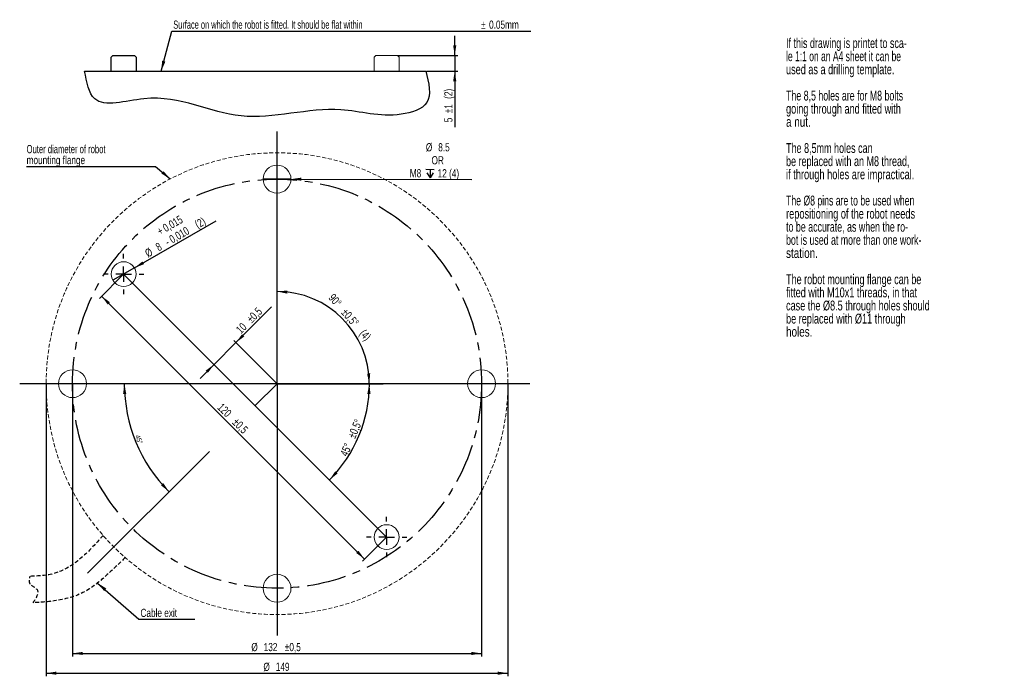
# Model space of a CAD drawing. Header units: millimetres. Extents: x 21 to 339, y 41 to 253.
import ezdxf

# ---------------------------------------------------------------- set-up
doc = ezdxf.new("R2010")
doc.units = ezdxf.units.MM
doc.header["$PDSIZE"] = -1
doc.linetypes.add('CENTERX2', pattern=[20.32, 12.7, -2.54, 2.54, -2.54])
doc.linetypes.add('HIDDEN', pattern=[1.905, 1.27, -0.635])
doc.layers.add('LAYER0', color=7, linetype='Continuous')
doc.styles.add('SLDTEXTSTYLE0', font='TXT', dxfattribs={"width": 0.75})
doc.styles.add('SLDTEXTSTYLE1', font='TXT', dxfattribs={"width": 0.679688})
doc.styles.add('SLDTEXTSTYLE10', font='TXT', dxfattribs={"width": 0.7})
doc.styles.add('SLDTEXTSTYLE11', font='TXT', dxfattribs={"width": 0.672414})
doc.styles.add('SLDTEXTSTYLE12', font='TXT', dxfattribs={"width": 0.667969})
doc.styles.add('SLDTEXTSTYLE13', font='TXT', dxfattribs={"width": 0.6875})
doc.styles.add('SLDTEXTSTYLE14', font='TXT', dxfattribs={"width": 0.691406})
doc.styles.add('SLDTEXTSTYLE15', font='TXT', dxfattribs={"width": 0.696429})
doc.styles.add('SLDTEXTSTYLE16', font='TXT', dxfattribs={"width": 0.67623})
doc.styles.add('SLDTEXTSTYLE2', font='TXT', dxfattribs={"width": 0.646552})
doc.styles.add('SLDTEXTSTYLE3', font='TXT', dxfattribs={"width": 0.692308})
doc.styles.add('SLDTEXTSTYLE4', font='TXT', dxfattribs={"width": 0.669643})
doc.styles.add('SLDTEXTSTYLE5', font='TXT', dxfattribs={"width": 0.694444})
doc.styles.add('SLDTEXTSTYLE6', font='TXT', dxfattribs={"width": 0.683824})
doc.styles.add('SLDTEXTSTYLE7', font='TXT', dxfattribs={"width": 0.683036})
doc.styles.add('SLDTEXTSTYLE8', font='TXT', dxfattribs={"width": 0.701613})
doc.styles.add('SLDTEXTSTYLE9', font='TXT', dxfattribs={"width": 0.659483})
doc.dimstyles.new('SLDDIMSTYLE0', dxfattribs={"dimtxt": 2.645833, "dimasz": 3.302, "dimexe": 0, "dimexo": 0.0625, "dimgap": 0.661458, "dimtad": 1, "dimdec": 1, "dimzin": 12, "dimdsep": 46, "dimtxsty": 'SLDTEXTSTYLE0', "dimsah": 1, "dimcen": 0.09, "dimadec": 0, "dimazin": 0, "dimtol": 1, "dimtp": 0.5, "dimtm": 0.5, "dimtfac": 1, "dimtdec": 1, "dimtofl": 0, "dimtmove": 0, "dimatfit": 3, "dimfxl": 1, "dimtolj": 1, "dimarcsym": 0})
doc.dimstyles.new('SLDDIMSTYLE1', dxfattribs={"dimtxt": 2.645833, "dimasz": 3.302, "dimexe": 0, "dimexo": 0.0625, "dimgap": 0.661458, "dimtad": 1, "dimdec": 4, "dimzin": 12, "dimdsep": 46, "dimtxsty": 'SLDTEXTSTYLE0', "dimsah": 1, "dimcen": 0.09, "dimadec": 1, "dimazin": 0, "dimtol": 1, "dimtp": 0.5, "dimtm": 0.5, "dimtfac": 1, "dimtdec": 1, "dimtofl": 0, "dimtmove": 0, "dimatfit": 3, "dimfxl": 1, "dimtolj": 1, "dimarcsym": 0})
doc.dimstyles.new('SLDDIMSTYLE2', dxfattribs={"dimtxt": 2.645833, "dimasz": 3.302, "dimexe": 0, "dimexo": 0.0625, "dimgap": 0.661458, "dimtad": 1, "dimdec": 3, "dimzin": 12, "dimdsep": 46, "dimtxsty": 'SLDTEXTSTYLE0', "dimsah": 1, "dimcen": 0.09, "dimadec": 0, "dimazin": 0, "dimtol": 1, "dimtp": 1, "dimtm": 1, "dimtfac": 1, "dimtdec": 3, "dimtofl": 0, "dimtmove": 0, "dimatfit": 3, "dimfxl": 1, "dimtolj": 1, "dimarcsym": 0})
doc.dimstyles.new('SLDDIMSTYLE3', dxfattribs={"dimtxt": 1.5875, "dimasz": 3.302, "dimexe": 0, "dimexo": 0.0625, "dimgap": 0.396875, "dimtad": 1, "dimdec": 4, "dimzin": 12, "dimdsep": 46, "dimtxsty": 'SLDTEXTSTYLE0', "dimsah": 1, "dimcen": 0.09, "dimadec": 3, "dimazin": 0, "dimtfac": 1, "dimtdec": 3, "dimtofl": 0, "dimtmove": 0, "dimatfit": 3, "dimfxl": 1, "dimtolj": 1, "dimtzin": 12, "dimarcsym": 0})
doc.dimstyles.new('SLDDIMSTYLE4', dxfattribs={"dimtxt": 2.645833, "dimasz": 3.302, "dimexe": 0, "dimexo": 0.0625, "dimgap": 0.661458, "dimtad": 1, "dimdec": 1, "dimzin": 12, "dimdsep": 46, "dimtxsty": 'SLDTEXTSTYLE0', "dimsah": 1, "dimcen": 0.09, "dimadec": 0, "dimazin": 0, "dimtol": 1, "dimtp": 0.5, "dimtm": 0.5, "dimtfac": 1, "dimtdec": 1, "dimtofl": 0, "dimtmove": 0, "dimatfit": 3, "dimfxl": 1, "dimtolj": 1, "dimarcsym": 0})
doc.dimstyles.new('SLDDIMSTYLE5', dxfattribs={"dimtxt": 2.645833, "dimasz": 3.302, "dimexe": 0, "dimexo": 0.0625, "dimgap": 0.661458, "dimtad": 1, "dimdec": 3, "dimzin": 12, "dimdsep": 46, "dimtxsty": 'SLDTEXTSTYLE0', "dimsah": 1, "dimcen": 0.09, "dimadec": 0, "dimazin": 0, "dimtol": 1, "dimtp": 0.015, "dimtm": 0.01, "dimtfac": 1, "dimtdec": 3, "dimtmove": 0, "dimatfit": 3, "dimfxl": 1, "dimtolj": 1, "dimarcsym": 0})
doc.dimstyles.new('SLDDIMSTYLE6', dxfattribs={"dimtxt": 2.645833, "dimasz": 3.302, "dimexe": 0, "dimexo": 0.0625, "dimgap": 0.661458, "dimtad": 1, "dimdec": 3, "dimzin": 12, "dimdsep": 46, "dimtxsty": 'SLDTEXTSTYLE0', "dimsah": 1, "dimcen": 0.09, "dimadec": 0, "dimazin": 0, "dimtfac": 1, "dimtdec": 3, "dimtofl": 0, "dimtmove": 0, "dimatfit": 3, "dimfxl": 1, "dimtolj": 1, "dimtzin": 12, "dimarcsym": 0})
doc.dimstyles.new('SLDDIMSTYLE7', dxfattribs={"dimtxt": 2.645833, "dimasz": 3.302, "dimexe": 0, "dimexo": 0.0625, "dimgap": 0.661458, "dimtad": 1, "dimdec": 3, "dimzin": 12, "dimdsep": 46, "dimtxsty": 'SLDTEXTSTYLE0', "dimsah": 1, "dimcen": 0.09, "dimadec": 0, "dimazin": 0, "dimtfac": 1, "dimtdec": 3, "dimtmove": 0, "dimatfit": 3, "dimfxl": 1, "dimtolj": 1, "dimtzin": 12, "dimarcsym": 0})
doc.dimstyles.new('SLDDIMSTYLE8', dxfattribs={"dimtxt": 3.302, "dimasz": 3.302, "dimexe": 0, "dimexo": 0.0625, "dimgap": 0.8255, "dimtad": 0, "dimtih": 1, "dimtoh": 1, "dimdec": 0, "dimzin": 0, "dimdsep": 46, "dimtxsty": 'Standard', "dimsah": 1, "dimcen": 0.09, "dimadec": 0, "dimazin": 0, "dimtfac": 1, "dimtdec": 0, "dimtofl": 0, "dimtmove": 0, "dimatfit": 3, "dimfxl": 1, "dimtolj": 1, "dimtzin": 0, "dimarcsym": 0})

# ---------------------------------------------------------------- blocks, each defined once
blk = doc.blocks.new('*D1')
at = {"layer": 'LAYER0'}
for p, q in [((54.53, 170.9), (46.89, 163.26)), ((132.45, 79.11), (47.6, 163.97)), ((139.39, 86.05), (131.74, 78.41))]:
    blk.add_line(p, q, dxfattribs=at)
for points in [[(47.6, 163.97), (49.57, 161.27), (50.29, 161.99)], [(132.45, 79.11), (130.47, 81.81), (129.76, 81.09)]]:
    blk.add_solid(points, dxfattribs=at)
at = {"layer": 'LAYER0', "char_height": 2.646, "attachment_point": 1, "rotation": 315, "style": 'SLDTEXTSTYLE0'}
for s, insert in [('120', (86.64, 129.7)), ('±0,5', (91.47, 124.87))]:
    blk.add_mtext(s, dxfattribs=dict(at, insert=insert))
blk = doc.blocks.new('*D2')
at = {"layer": 'LAYER0'}
blk.add_arc((90.07, 135.72), 43.92, 315, 0, dxfattribs=at)
for points in [[(133.98, 135.72), (133.35, 132.44), (134.37, 132.41)], [(121.12, 104.67), (123.74, 106.75), (122.99, 107.44)]]:
    blk.add_solid(points, dxfattribs=at)
at = {"layer": 'LAYER0', "char_height": 2.646, "attachment_point": 1, "rotation": 66.7598, "style": 'SLDTEXTSTYLE0'}
for s, insert in [('±0,5°', (126.93, 118.84)), ('45°', (124.45, 113.06))]:
    blk.add_mtext(s, dxfattribs=dict(at, insert=insert))
blk = doc.blocks.new('*D3')
at = {"layer": 'LAYER0'}
for p, q in [((90.95, 148.99), (102.47, 160.51)), ((104.03, 135.9), (90.24, 149.69)), ((90.95, 148.99), (83.88, 141.92)), ((83.88, 141.92), (79.39, 137.43))]:
    blk.add_line(p, q, dxfattribs=at)
for points in [[(90.95, 148.99), (93.64, 150.96), (92.92, 151.68)], [(83.88, 141.92), (81.18, 139.94), (81.9, 139.22)]]:
    blk.add_solid(points, dxfattribs=at)
at = {"layer": 'LAYER0', "char_height": 2.646, "attachment_point": 1, "rotation": 45, "style": 'SLDTEXTSTYLE0'}
for s, insert in [('±0,5', (94.14, 156.96)), ('10', (90.69, 153.51))]:
    blk.add_mtext(s, dxfattribs=dict(at, insert=insert))
blk = doc.blocks.new('*D4')
at = {"layer": 'LAYER0'}
for p, q in [((161.54, 241.6), (161.54, 247.95)), ((143.31, 241.6), (162.54, 241.6)), ((161.54, 241.6), (161.54, 236.6)), ((152.42, 236.6), (162.54, 236.6)), ((161.54, 236.6), (161.54, 218.49))]:
    blk.add_line(p, q, dxfattribs=at)
for points in [[(161.54, 241.6), (162.05, 244.91), (161.03, 244.91)], [(161.54, 236.6), (161.03, 233.3), (162.05, 233.3)]]:
    blk.add_solid(points, dxfattribs=at)
at = {"layer": 'LAYER0', "attachment_point": 1, "rotation": 90, "style": 'SLDTEXTSTYLE0'}
for s, insert, char_height in [(' (2)', (158.16, 226.89), 2.646), ('±1', (158.16, 223), 2.646), ('5', (158.16, 220.08), 2.65)]:
    blk.add_mtext(s, dxfattribs=dict(at, insert=insert, char_height=char_height))
blk = doc.blocks.new('*D5')
at = {"layer": 'LAYER0'}
blk.add_arc((104.21, 135.72), 29.75, 0, 90, dxfattribs=at)
for points in [[(104.21, 165.47), (107.48, 164.78), (107.53, 165.79)], [(133.95, 135.72), (134.28, 139.05), (133.26, 138.99)]]:
    blk.add_solid(points, dxfattribs=at)
at = {"layer": 'LAYER0', "char_height": 2.646, "attachment_point": 1, "rotation": 311.0395, "style": 'SLDTEXTSTYLE0'}
for s, insert in [('90°', (122.61, 165.04)), ('±0,5°', (126.74, 160.29)), (' (4)', (132.14, 154.08))]:
    blk.add_mtext(s, dxfattribs=dict(at, insert=insert))
blk = doc.blocks.new('*D6')
at = {"layer": 'LAYER0'}
blk.add_arc((104.21, 135.72), 49.28, 180, 225, dxfattribs=at)
for points in [[(54.93, 135.72), (54.53, 132.41), (55.55, 132.44)], [(69.36, 100.88), (67.48, 103.64), (66.73, 102.94)]]:
    blk.add_solid(points, dxfattribs=at)
at = {"layer": 'LAYER0', "insert": (59.83, 119.42), "char_height": 1.587, "attachment_point": 1, "rotation": 292.1105, "style": 'SLDTEXTSTYLE0'}
blk.add_mtext('45°', dxfattribs=at)
blk = doc.blocks.new('*D7')
at = {"layer": 'LAYER0'}
for p, q in [((38.21, 135.47), (38.21, 47.68)), ((170.21, 135.47), (170.21, 47.68)), ((38.21, 48.68), (170.21, 48.68))]:
    blk.add_line(p, q, dxfattribs=at)
for points in [[(38.21, 48.68), (41.51, 48.17), (41.51, 49.18)], [(170.21, 48.68), (166.91, 49.18), (166.91, 48.17)]]:
    blk.add_solid(points, dxfattribs=at)
at = {"layer": 'LAYER0', "char_height": 2.646, "attachment_point": 1, "style": 'SLDTEXTSTYLE0'}
for s, insert in [('%%c', (95.91, 52.06)), ('132', (99.9, 52.06)), ('±0,5', (106.73, 52.06))]:
    blk.add_mtext(s, dxfattribs=dict(at, insert=insert))
blk = doc.blocks.new('*D8')
at = {"layer": 'LAYER0'}
for q in [(84.53, 188.3), (51.25, 169.08)]:
    blk.add_line((58.18, 173.08), q, dxfattribs=at)
blk.add_solid([(58.18, 173.08), (61.29, 174.29), (60.78, 175.17)], dxfattribs=at)
at = {"layer": 'LAYER0', "attachment_point": 1, "rotation": 30, "style": 'SLDTEXTSTYLE0'}
for s, insert, char_height in [('0,015', (67, 186.84), 2.646), ('0,010', (69.1, 183.2), 2.646), (' (2)', (76.71, 187.6), 2.646), ('+', (65.15, 185.77), 2.65), ('8', (64.72, 180.67), 2.65), ('-', (67.67, 182.37), 2.65), ('%%c', (61.26, 178.67), 2.646)]:
    blk.add_mtext(s, dxfattribs=dict(at, insert=insert, char_height=char_height))
blk = doc.blocks.new('*D9')
at = {"layer": 'LAYER0'}
for p, q in [((29.71, 135.47), (29.71, 41.3)), ((178.71, 135.47), (178.71, 41.3)), ((29.71, 42.3), (178.71, 42.3))]:
    blk.add_line(p, q, dxfattribs=at)
for points in [[(29.71, 42.3), (33.01, 41.79), (33.01, 42.81)], [(178.71, 42.3), (175.41, 42.81), (175.41, 41.79)]]:
    blk.add_solid(points, dxfattribs=at)
at = {"layer": 'LAYER0', "char_height": 2.646, "attachment_point": 1, "style": 'SLDTEXTSTYLE0'}
for s, insert in [('%%c', (99.81, 45.68)), ('149', (103.8, 45.68))]:
    blk.add_mtext(s, dxfattribs=dict(at, insert=insert))
blk = doc.blocks.new('SW_SYMBOL_HOLE_DEPTH')
at = {"layer": 'LAYER0', "color": 0}
for p, q in [((0, 875), (800, 875)), ((100, 555), (400, 75)), ((400, 875), (400, 75)), ((700, 555), (400, 75))]:
    blk.add_line(p, q, dxfattribs=at)
blk = doc.blocks.new('*D10')
at = {"layer": 'LAYER0'}
for q in [(99.71, 201.73), (167.05, 201.57)]:
    blk.add_line((108.71, 201.71), q, dxfattribs=at)
blk.add_solid([(108.71, 201.71), (112.01, 201.2), (112.01, 202.21)], dxfattribs=at)
at = {"layer": 'LAYER0', "xscale": 0.0033796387, "yscale": 0.0033796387, "zscale": 0.0033796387, "rotation": 359.8617464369}
blk.add_blockref('SW_SYMBOL_HOLE_DEPTH', (152.24, 201.93), dxfattribs=at)
at = {"layer": 'LAYER0', "char_height": 2.646, "attachment_point": 1, "rotation": 359.8617, "style": 'SLDTEXTSTYLE0'}
for s, insert in [('%%c', (152.24, 213.34)), ('8.5', (156.23, 213.33)), ('OR', (154.06, 209.14)), ('M8', (147.05, 204.96)), ('12 (4)', (156.03, 204.93))]:
    blk.add_mtext(s, dxfattribs=dict(at, insert=insert))
blk = doc.blocks.new('SW_NOTE_0')
at = {"layer": 'LAYER0', "color": 0, "char_height": 3.175, "attachment_point": 1}
for s, insert, style in [('If this drawing is printet to sca-', (0, 4.06), 'SLDTEXTSTYLE1'), ('le 1:1 on an A4 sheet it can be', (0, -0.18), 'SLDTEXTSTYLE2'), ('used as a drilling template.', (0, -4.41), 'SLDTEXTSTYLE3'), ('The 8,5 holes are for M8 bolts', (0, -12.88), 'SLDTEXTSTYLE4'), ('going through and fitted with', (0, -17.11), 'SLDTEXTSTYLE5'), ('a nut.', (0, -21.34), 'SLDTEXTSTYLE0'), ('The 8,5mm holes can', (0, -29.81), 'SLDTEXTSTYLE6'), ('be replaced with an M8 thread,', (0, -34.04), 'SLDTEXTSTYLE7'), ('if through holes are impractical.', (0, -38.28), 'SLDTEXTSTYLE8'), ('The Ø8 pins are to be used when', (0, -46.74), 'SLDTEXTSTYLE9'), ('repositioning of the robot needs', (0, -50.98), 'SLDTEXTSTYLE10'), ('to be accurate, as when the ro-', (0, -55.21), 'SLDTEXTSTYLE11'), ('bot is used at more than one work-', (0, -59.44), 'SLDTEXTSTYLE12'), ('station.', (0, -63.68), 'SLDTEXTSTYLE0'), ('The robot mounting flange can be', (0, -72.14), 'SLDTEXTSTYLE13'), ('fitted with M10x1 threads, in that', (0, -76.38), 'SLDTEXTSTYLE14'), ('case the Ø8.5 through holes should', (0, -80.61), 'SLDTEXTSTYLE14'), ('be replaced with Ø11 through', (0, -84.84), 'SLDTEXTSTYLE3'), ('holes.', (0, -89.08), 'SLDTEXTSTYLE0')]:
    blk.add_mtext(s, dxfattribs=dict(at, insert=insert, style=style))
blk = doc.blocks.new('SW_NOTE_1')
at = {"layer": 'LAYER0', "color": 0, "char_height": 2.6458, "attachment_point": 1}
for s, insert, style in [('Outer diameter of robot', (0, 6.91), 'SLDTEXTSTYLE15'), ('mounting flange', (0, 3.38), 'SLDTEXTSTYLE0')]:
    blk.add_mtext(s, dxfattribs=dict(at, insert=insert, style=style))
blk = doc.blocks.new('SW_NOTE_2')
at = {"layer": 'LAYER0', "color": 0, "attachment_point": 1}
for s, insert, char_height, style in [('Surface on which the robot is fitted. It should be flat within ', (-115.34, 3.38), 2.6458, 'SLDTEXTSTYLE16'), ('%%p', (-15.98, 3.38), 2.646, 'SLDTEXTSTYLE0'), ('0.05mm', (-13.45, 3.38), 2.646, 'SLDTEXTSTYLE0')]:
    blk.add_mtext(s, dxfattribs=dict(at, insert=insert, char_height=char_height, style=style))
blk = doc.blocks.new('SW_CENTERMARKSYMBOL_0')
at = {"layer": 'LAYER0', "color": 0}
for p, q in [((0, 5), (0, 6.5)), ((-5, 0), (-6.5, 0)), ((0, 0), (-2.5, 0)), ((0, 0), (0, 2.5)), ((0, 0), (0, -2.5)), ((0, 0), (2.5, 0)), ((5, 0), (6.5, 0)), ((0, -5), (0, -6.5))]:
    blk.add_line(p, q, dxfattribs=at)
blk = doc.blocks.new('SW_CENTERMARKSYMBOL_1')
at = {"layer": 'LAYER0', "color": 0}
for p, q in [((0, 5), (0, 6.5)), ((-5, 0), (-6.5, 0)), ((0, 0), (-2.5, 0)), ((0, 0), (0, 2.5)), ((0, 0), (0, -2.5)), ((0, 0), (2.5, 0)), ((5, 0), (6.5, 0)), ((0, -5), (0, -6.5))]:
    blk.add_line(p, q, dxfattribs=at)

msp = doc.modelspace()

# ---------------------------------------------------------------- linework, layer by layer
at = {"color": 7, "linetype": 'HIDDEN', "lineweight": 15}
msp.add_circle((104.20863, 135.72411), 74.5, dxfattribs=at)
at = {"color": 7, "linetype": 'Continuous', "lineweight": 15}
for centre, radius in [((104.20863, 201.72411), 4.5), ((54.71115, 171.07945), 4), ((38.20863, 135.72411), 4.5), ((170.20863, 135.72411), 4.5), ((104.20863, 69.72411), 4.5)]:
    msp.add_circle(centre, radius, dxfattribs=at)
at = {"layer": 'LAYER0'}
for p, q in [((50.71115, 241.1035), (51.21115, 241.6035)), ((51.21115, 241.6035), (58.21115, 241.6035)), ((58.21115, 241.6035), (58.71115, 241.1035)), ((50.71115, 236.6035), (50.71115, 241.1035)), ((58.71115, 241.1035), (58.71115, 236.6035)), ((42.10375, 236.6035), (152.17137, 236.6035)), ((104.20863, 135.72411), (104.20863, 217.05236)), ((139.56397, 86.22663), (54.71115, 171.07945)), ((104.20863, 135.72411), (21.16749, 135.72411)), ((104.20863, 135.72411), (97.13756, 128.65304)), ((104.20863, 135.72411), (138.42455, 135.72411)), ((185.79674, 135.72411), (104.20863, 135.72411)), ((104.20863, 135.72411), (104.20863, 54.45558)), ((82.36246, 113.87794), (43.0328, 74.54828))]:
    msp.add_line(p, q, dxfattribs=at)
at = {"layer": 'LAYER0', "color": 7, "linetype": 'Continuous', "lineweight": 0}
for p, q in [((136.06397, 241.6035), (135.56397, 241.1035)), ((143.06397, 241.6035), (136.06397, 241.6035)), ((143.56397, 241.1035), (143.06397, 241.6035)), ((135.56397, 241.1035), (135.56397, 236.6035)), ((143.56397, 236.6035), (143.56397, 241.1035)), ((152.17137, 236.6035), (42.10375, 236.6035))]:
    msp.add_line(p, q, dxfattribs=at)
at = {"layer": 'LAYER0', "flags": 128}
msp.add_lwpolyline([(23.39314, 205.82804), (64.96239, 205.82804), (69.75754, 201.77994)], dxfattribs=at)
at = {"layer": 'LAYER0', "linetype": 'CENTERX2'}
msp.add_circle((104.20863, 135.72411), 66, dxfattribs=at)
at = {"layer": 'LAYER0', "lineweight": 15}
msp.add_circle((139.56397, 86.22663), 4, dxfattribs=at)
at = {"layer": 'LAYER0'}
msp.add_open_spline([(152.17137, 236.6035), (153.16045, 232.75464), (155.03224, 225.47083), (140.00142, 220.72275), (121.18951, 227.01363), (91.70978, 217.42067), (68.68047, 231.67209), (44.56648, 223.37423), (42.77527, 232.99627), (42.10375, 236.6035)], degree=3, knots=[0, 0, 0, 0, 0.079334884, 0.150138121, 0.302278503, 0.553738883, 0.801860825, 0.92571896, 1, 1, 1, 1], dxfattribs=at)
at = {"layer": 'LAYER0', "linetype": 'HIDDEN'}
for points, knots in [([(48.07303, 86.74406), (46.16743, 84.58767), (41.78545, 79.62897), (33.7567, 73.97413), (27.22448, 73.66531), (24.50002, 73.53651)], [0, 0, 0, 0, 0.30966058, 0.712073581, 1, 1, 1, 1]), ([(55.22858, 79.58851), (53.46325, 77.90232), (49.34307, 73.96683), (42.36152, 67.84032), (33.43095, 65.52044), (27.75957, 65.1784), (25.48782, 65.0414)], [0, 0, 0, 0, 0.214615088, 0.500901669, 0.800079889, 1, 1, 1, 1]), ([(25.48782, 65.0414), (26.53959, 66.61052), (28.33355, 69.28691), (23.90251, 70.67233), (24.31905, 72.66903), (24.50002, 73.53651)], [0, 0, 0, 0, 0.444885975, 0.758825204, 1, 1, 1, 1])]:
    msp.add_open_spline(points, degree=3, knots=knots, dxfattribs=at)
at = {"layer": 'LAYER0'}
msp.add_point((139.56397, 86.22663), dxfattribs=at)
msp.add_solid([(69.75754, 201.77994), (67.56212, 204.29815), (66.90672, 203.5218)], dxfattribs=at)

# ---------------------------------------------------------------- block references
for name, p in [('SW_NOTE_2', (186.06981, 249.51477)), ('SW_NOTE_0', (268.45159, 243.14363)), ('SW_NOTE_1', (23.39314, 205.82804)), ('SW_CENTERMARKSYMBOL_0', (54.71115, 171.07945)), ('SW_CENTERMARKSYMBOL_1', (139.56397, 86.22663))]:
    msp.add_blockref(name, p, dxfattribs=at)

# ---------------------------------------------------------------- texts
at = {"layer": 'LAYER0', "insert": (60.14387, 63.09248), "char_height": 2.645833, "attachment_point": 1, "style": 'SLDTEXTSTYLE0'}
msp.add_mtext('Cable exit', dxfattribs=at)

# ---------------------------------------------------------------- dimensions: what is measured, and where the dimension line sits
at = {"layer": 'LAYER0'}
dim = msp.add_linear_dim(base=(161.54073, 236.6035), p1=(143.06397, 241.6035), p2=(152.17137, 236.6035), angle=90, text='<> (2)', dimstyle='SLDDIMSTYLE2', dxfattribs=at)
dim.commit()
dim.dimension.update_dxf_attribs({"geometry": '*D4', "text_midpoint": (161.54073, 226.25224), "dimtype": 160})
dim = msp.add_angular_dim_2l(base=(131.69008, 147.1073), line1=((138.42455, 135.72411), (104.20863, 135.72411)), line2=((104.20863, 217.05236), (104.20863, 135.72411)), text='<> (4)', dimstyle='SLDDIMSTYLE1', dxfattribs=at)
dim.commit()
dim.dimension.update_dxf_attribs({"geometry": '*D5', "text_midpoint": (125.24202, 156.7575), "dimtype": 162})
dim = msp.add_diameter_dim_2p(p1=(99.70864, 201.73497), p2=(108.70861, 201.71325), text='%%c8.5\\POR\\PM8{\\fGDT;x}12 (4)', dimstyle='SLDDIMSTYLE7', override={"dimpost": '<>'}, dxfattribs=at)
dim.commit()
dim.dimension.update_dxf_attribs({"geometry": '*D10', "text_midpoint": (156.62551, 201.59764), "dimtype": 163})
dim = msp.add_diameter_dim_2p(p1=(51.24705, 169.07945), p2=(58.17525, 173.07945), text='<> (2)', dimstyle='SLDDIMSTYLE5', dxfattribs=at)
dim.commit()
dim.dimension.update_dxf_attribs({"geometry": '*D8', "text_midpoint": (73.37929, 181.85751), "dimtype": 163})
for base, p1, angle, picture, middle in [((47.59723, 163.96553), (139.56397, 86.22663), 315, '*D1', (89.07492, 122.48784)), ((83.87522, 141.91538), (104.20863, 135.72411), 45, '*D3', (97.21437, 155.25452))]:
    dim = msp.add_linear_dim(base=base, p1=p1, p2=(54.71115, 171.07945), angle=angle, dimstyle='SLDDIMSTYLE0', dxfattribs=at)
    dim.commit()
    dim.dimension.update_dxf_attribs({"geometry": picture, "text_midpoint": middle, "dimtype": 160})
for base, line1, line2, dimstyle, picture, middle in [((126.5815, 111.32556), ((139.56397, 86.22663), (54.71115, 171.07945)), ((104.20863, 135.72411), (138.42455, 135.72411)), 'SLDDIMSTYLE1', '*D2', (130.63979, 118.9181)), ((55.87381, 126.10972), ((21.16749, 135.72411), (104.20863, 135.72411)), ((82.36246, 113.87794), (43.0328, 74.54828)), 'SLDDIMSTYLE3', '*D6', (58.67823, 116.8648))]:
    dim = msp.add_angular_dim_2l(base=base, line1=line1, line2=line2, dimstyle=dimstyle, dxfattribs=at)
    dim.commit()
    dim.dimension.update_dxf_attribs({"geometry": picture, "text_midpoint": middle, "dimtype": 162})
for base, p1, p2, dimstyle, picture, middle in [((178.70863, 42.29812), (29.70863, 135.72411), (178.70863, 135.72411), 'SLDDIMSTYLE6', '*D9', (104.73503, 42.29812)), ((170.20863, 48.67693), (38.20863, 135.72411), (170.20863, 135.72411), 'SLDDIMSTYLE4', '*D7', (104.72796, 48.67693))]:
    dim = msp.add_linear_dim(base=base, p1=p1, p2=p2, text='%%c<>', dimstyle=dimstyle, dxfattribs=at)
    dim.commit()
    dim.dimension.update_dxf_attribs({"geometry": picture, "text_midpoint": middle, "dimtype": 160})

# ---------------------------------------------------------------- leaders
for points in [[(66.82654, 236.6035), (70.22466, 249.51477), (186.06981, 249.51477)], [(46.27457, 71.40104), (59.64288, 59.71063), (77.68877, 59.71063)]]:
    msp.add_leader(points, dimstyle='SLDDIMSTYLE8', dxfattribs=at)

doc.saveas('drawing.dxf')
